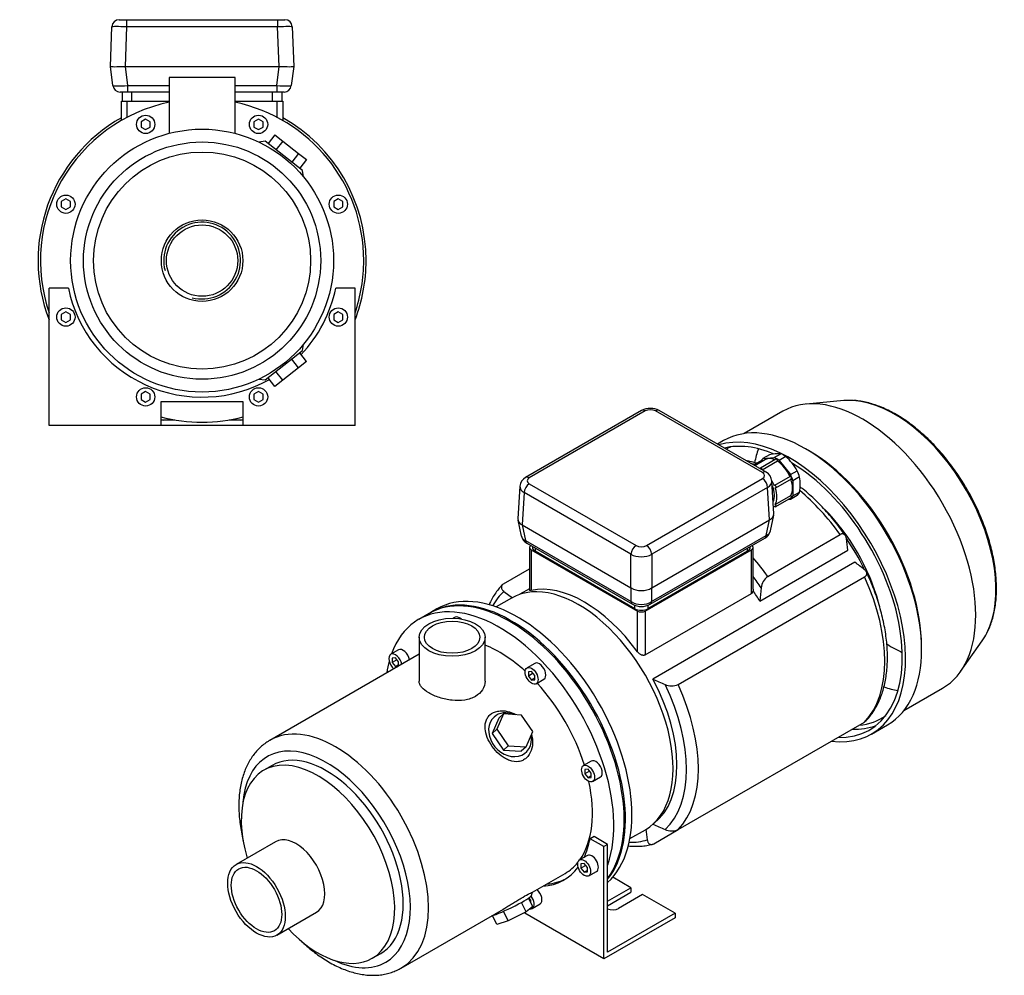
# Model space of a CAD drawing. Header units: millimetres. Extents: x 84 to 1185, y 15 to 790.
# Tile 2 of 2: x 647 to 1185, y 15 to 537. Entities that reach past the tile are written whole.
import ezdxf

# ---------------------------------------------------------------- set-up
doc = ezdxf.new("R2010")
doc.units = ezdxf.units.MM
for name, color, linetype in [('BASETTA_MEC_80-9', 7, 'Continuous'), ('CARCASSA_MEC_90', 7, 'Continuous'), ('COPRIVENTOLA_MEC', 7, 'Continuous'), ('CORPO_MH_3-5_[5]', 7, 'Continuous'), ('FLANGIA_MOTORE_T', 7, 'Continuous'), ('GHIERA_PG13_5_CO', 7, 'Continuous'), ('STAFFA_3-5-9_INT', 7, 'Continuous')]:
    doc.layers.add(name, color=color, linetype=linetype)

# ---------------------------------------------------------------- blocks, each defined once
blk = doc.blocks.new('SE')
at = {"layer": 'BASETTA_MEC_80-9', "color": 7, "linetype": 'Continuous'}
for p, q in [((986.9, 323.2), (923.61, 286.66)), ((988.9, 323), (925.61, 286.46)), ((1052.89, 289.32), (994.55, 323)), ((1054.89, 289.52), (996.55, 323.2)), ((989.6, 249.52), (1052.89, 286.06)), ((920.45, 281.89), (919.37, 264.06)), ((925.61, 283.2), (983.95, 249.52)), ((1055.71, 281.27), (992.43, 244.74)), ((1056.78, 263.6), (1055.71, 281.27)), ((1059.13, 266.91), (1058.05, 284.75)), ((922.79, 278.42), (921.72, 260.75)), ((981.12, 244.74), (922.79, 278.42)), ((992.43, 226.45), (1056.78, 263.6)), ((1055, 255.06), (1056.82, 263.63)), ((1057.24, 257.59), (1059.07, 266.2)), ((919.43, 263.34), (921.26, 254.74)), ((921.68, 260.77), (923.5, 252.21)), ((921.72, 260.75), (981.12, 226.45)), ((991.58, 217.47), (1054.19, 253.62)), ((992.39, 218.92), (1055, 255.06)), ((923.5, 252.21), (981.16, 218.92)), ((924.31, 250.76), (981.97, 217.47)), ((927.33, 249.02), (927.33, 248.5)), ((928.79, 248.17), (928.79, 246.46)), ((1044.76, 246.46), (1044.76, 248.17)), ((1046.22, 248.5), (1046.22, 249.02)), ((983.24, 215.02), (928.79, 246.46)), ((981.12, 226.45), (981.12, 244.74)), ((1044.76, 246.46), (990.31, 215.02)), ((992.43, 244.74), (992.43, 226.45)), ((981.16, 218.92), (981.16, 226.43)), ((992.39, 226.43), (992.39, 218.92)), ((983.24, 215.02), (983.24, 216.9)), ((990.31, 216.88), (990.31, 215.02))]:
    blk.add_line(p, q, dxfattribs=at)
for centre, radius, start, end in [((991.73, 314.22), 10.19, 61.7399, 118.2601), ((926.39, 281.39), 5.96, 117.7875, 175.1904), ((1052.23, 284.37), 5.8, 3.5528, 62.6618), ((927.12, 256.06), 6, 192.807, 242.02), ((1051.39, 258.88), 5.96, 298.0104, 347.632), ((986.78, 226.39), 10.13, 241.6782, 298.3218)]:
    blk.add_arc(centre, radius, start, end, dxfattribs=at)
for centre, major_axis, ratio, start_param, end_param in [((988.9, 319.74), (2, -3.46), 0.57735, 2.356194, 3.141593), ((991.73, 321.37), (4, 0), 0.578054, 0.786007, 2.355586), ((994.55, 319.74), (-2, -3.46), 0.57735, 3.141593, 3.926991), ((925.61, 283.2), (2, -3.46), 0.57735, 2.356194, 3.141872), ((928.45, 284.83), (4, 0), 0.576647, 2.356803, 3.926382), ((1052.89, 286.06), (-2, -3.46), 0.57735, 3.133139, 3.926991), ((1050.05, 287.69), (-4, 0), 0.576647, 2.356803, 3.926382), ((1052.89, 282.79), (2, -3.46), 0.57735, 0.820305, 2.356194), ((928.45, 281.57), (8, -0.24), 0.576999, 3.123634, 3.943803), ((925.61, 279.93), (2, 3.46), 0.57735, 0.785398, 2.321288), ((1050.05, 284.42), (-8, -0.24), 0.576999, 2.339382, 3.157725), ((927.4, 264.3), (8.03, 0.6), 0.572756, 3.063966, 3.876802), ((1051.1, 267.15), (-8.03, 0.6), 0.572756, 2.406383, 3.219219), ((929.2, 255.85), (7.99, 0.83), 0.573109, 3.20224, 3.859822), ((1052.19, 257.08), (-2, 3.46), 0.57735, 3.141593, 3.804818), ((1049.3, 258.7), (-7.99, 0.83), 0.573109, 2.423363, 3.080945), ((926.31, 254.23), (2, 3.46), 0.57735, 2.478368, 3.141593), ((932.33, 248.5), (5, 0), 0.57735, 3.141593, 3.926991), ((983.95, 246.25), (2, 3.46), 0.57735, 0.785398, 2.321288), ((986.78, 251.16), (-4, 0), 0.578054, 0.786007, 2.355586), ((989.6, 246.25), (-2, 3.46), 0.57735, 3.961897, 5.497787), ((1041.22, 248.5), (-5, 0), 0.57735, 2.356194, 3.141593), ((986.78, 247.89), (8, 0), 0.557214, 3.9276, 5.497178), ((986.78, 230.02), (-8, 0), 0.630132, 0.792825, 2.348768), ((986.78, 222.6), (-8, 0), 0.647258, 0.792825, 2.348768), ((983.97, 220.94), (2, 3.46), 0.57735, 2.478368, 3.142405), ((986.78, 217.06), (5, 0), 0.57735, 3.926991, 5.497787), ((989.58, 220.94), (-2, 3.46), 0.57735, 3.141761, 3.804818)]:
    blk.add_ellipse(centre, major_axis=major_axis, ratio=ratio, start_param=start_param, end_param=end_param, dxfattribs=at)
for points in [[(1056.82, 263.63), (1056.8, 263.62), (1056.78, 263.6)], [(921.72, 260.75), (921.7, 260.76), (921.68, 260.77)], [(981.16, 226.43), (981.14, 226.44), (981.12, 226.45)], [(992.43, 226.45), (992.41, 226.44), (992.39, 226.43)]]:
    blk.add_open_spline(points, degree=2, dxfattribs=at)
at = {"layer": 'CARCASSA_MEC_90', "color": 7, "linetype": 'Continuous'}
for p, q in [((1055.75, 232.68), (1095.28, 255.5)), ((925.79, 248.5), (925.79, 225.06)), ((926.67, 247.27), (984.65, 213.8)), ((926.67, 247.27), (926.67, 225.06)), ((988.9, 213.8), (1046.88, 247.27)), ((1046.88, 223.29), (1046.88, 247.27)), ((1047.76, 225.73), (1047.76, 248.5)), ((1051.48, 219.22), (1099.56, 246.98)), ((911.6, 228.66), (925.79, 236.85)), ((1103.37, 240.38), (993.06, 176.69)), ((1006.86, 173.66), (1108.62, 232.41)), ((925.79, 225.97), (920.5, 222.91)), ((1052.27, 226.46), (1051.48, 219.22)), ((911.77, 224.54), (916.46, 220.98)), ((988.9, 189.81), (1046.88, 223.29)), ((984.65, 191.58), (984.65, 213.8)), ((988.9, 213.8), (988.9, 189.81)), ((1006.86, 94.46), (1108.62, 153.21)), ((993, 97.34), (993.17, 97.44)), ((989.32, 94.74), (990.04, 88.97)), ((993.53, 86.76), (1006.86, 94.46))]:
    blk.add_line(p, q, dxfattribs=at)
for centre, radius, start, end in [((292.11, 148.78), 813.39, 6.93431, 7.38313), ((614.6, -409.79), 813.39, 52.61687, 53.06569), ((1060.86, 225.74), 8.62, 126.351, 175.2134), ((1045.87, 224.88), 1.89, 302.4688, 0.1836), ((1485.24, 1286.72), 1214.25, 246.08791, 246.43153), ((1003.4, 181.59), 8.65, 244.8702, 293.5654), ((1485.24, 1207.52), 1214.25, 246.08791, 246.43153), ((1003.4, 102.36), 8.62, 244.7866, 293.649)]:
    blk.add_arc(centre, radius, start, end, dxfattribs=at)
for centre, major_axis, start_param, end_param in [((1060.99, 220.31), (-41.5, 71.88), -0.572932, -0.536903), ((1060.99, 220.31), (-41.5, 71.88), 4.873724, 5.287186), ((1069.86, 225.43), (-35, 60.62), 4.28087, 5.14987), ((1067.74, 224.21), (-36.25, 62.79), 4.582905, 4.846984), ((928.79, 248.5), (3, 0), 2.489579, 3.926991), ((1044.76, 248.5), (-3, 0), 2.356194, 3.793606), ((1021.46, 197.49), (-41.5, 71.88), 4.873724, 5.033102), ((1017.98, 195.48), (-39.43, 68.3), 4.835465, 4.934401), ((1060.99, 220.31), (41.5, -71.88), 0.161335, 1.409461), ((955.66, 159.5), (-36.25, 62.79), 4.896727, 6.098847), ((955.75, 159.55), (-39.43, 68.3), 0.123076, 0.332793), ((1017.18, 195.02), (-36.25, 62.79), 4.764971, 4.858829), ((986.78, 215.02), (-3, 0), 0.785398, 2.356194), ((954.96, 159.09), (36.25, -62.79), 0.067278, 1.518214), ((955.75, 159.55), (39.43, -68.3), 0.123076, 1.44772), ((959.23, 161.56), (41.5, -71.88), 0.161335, 1.409461), ((955.75, 159.55), (39.43, -68.3), 5.950393, 6.160109)]:
    blk.add_ellipse(centre, major_axis=major_axis, ratio=0.57735, start_param=start_param, end_param=end_param, dxfattribs=at)
for points, knots in [([(1049.79, 294.39), (1049.73, 294.41), (1048.45, 294.79), (1046.55, 295.29), (1044.72, 295.67), (1044.1, 295.78)], [0.68603907, 0.68603907, 0.68603907, 0.68603907, 0.68851309, 0.73744195, 0.76291469, 0.76291469, 0.76291469, 0.76291469]), ([(1098.17, 255.03), (1098.07, 255.17), (1097.1, 256.6), (1094.97, 259.5), (1091.94, 263.37), (1088.76, 267.12), (1085.49, 270.69), (1082.12, 274.09), (1078.68, 277.28), (1075.77, 279.75), (1074.02, 281.15), (1073.45, 281.59)], [0, 0, 0, 0, 0.0044497, 0.0530738, 0.1017211, 0.1503945, 0.1991006, 0.2478454, 0.2966349, 0.3454736, 0.3688369, 0.3688369, 0.3688369, 0.3688369]), ([(1098.77, 253.3), (1098.7, 253.79), (1098.58, 254.23), (1098.32, 254.8), (1098.21, 254.98), (1097.97, 255.3), (1097.84, 255.43), (1097.54, 255.66), (1097.37, 255.75), (1097.01, 255.87), (1096.82, 255.9), (1096.51, 255.9), (1096.4, 255.89), (1096.19, 255.86), (1096.08, 255.84), (1095.75, 255.74), (1095.52, 255.64), (1095.28, 255.5)], [0, 0, 0, 0, 0.25, 0.25, 0.375, 0.375, 0.5, 0.5, 0.625, 0.625, 0.75, 0.75, 0.8125, 0.8125, 0.875, 0.875, 1, 1, 1, 1]), ([(1108.62, 232.41), (1108.85, 232.55), (1109.05, 232.69), (1109.38, 233.01), (1109.52, 233.18), (1109.73, 233.54), (1109.79, 233.72), (1109.87, 234.09), (1109.88, 234.28), (1109.83, 234.65), (1109.78, 234.84), (1109.63, 235.2), (1109.53, 235.38), (1109.29, 235.73), (1109.15, 235.9), (1108.82, 236.22), (1108.64, 236.38), (1108.45, 236.53)], [0, 0, 0, 0, 0.125, 0.125, 0.25, 0.25, 0.375, 0.375, 0.5, 0.5, 0.625, 0.625, 0.75, 0.75, 0.875, 0.875, 1, 1, 1, 1]), ([(1109.26, 153.73), (1109.9, 154.39), (1111.11, 155.66), (1112.97, 158.11), (1114.72, 160.88), (1116.29, 163.89), (1117.65, 167.12), (1118.79, 170.55), (1119.72, 174.17), (1120.42, 177.96), (1120.9, 181.91), (1121.14, 186.01), (1121.16, 190.23), (1120.95, 194.56), (1120.52, 198.98), (1119.86, 203.47), (1118.99, 208.02), (1117.9, 212.61), (1116.61, 217.22), (1115.11, 221.86), (1113.42, 226.45), (1111.57, 230.98), (1110.33, 233.66), (1109.64, 235.16)], [0, 0, 0, 0, 0.036952, 0.083545, 0.130495, 0.177838, 0.22557, 0.273656, 0.322035, 0.370639, 0.419399, 0.468254, 0.517158, 0.56607, 0.614962, 0.663823, 0.712645, 0.761426, 0.810167, 0.858871, 0.907543, 0.956187, 1, 1, 1, 1]), ([(910.96, 228.14), (910.32, 227.48), (909.11, 226.21), (907.25, 223.76), (905.5, 220.99), (904.34, 218.76), (903.75, 217.48), (903.64, 217.24)], [0, 0, 0, 0, 0.0368872, 0.0834888, 0.1304473, 0.1777991, 0.1885699, 0.1885699, 0.1885699, 0.1885699]), ([(911.6, 228.66), (911.37, 228.52), (911.17, 228.38), (910.84, 228.06), (910.7, 227.89), (910.49, 227.53), (910.43, 227.35), (910.35, 226.98), (910.34, 226.79), (910.39, 226.42), (910.44, 226.23), (910.59, 225.87), (910.69, 225.69), (910.93, 225.34), (911.08, 225.17), (911.4, 224.85), (911.58, 224.69), (911.77, 224.54)], [0, 0, 0, 0, 0.125, 0.125, 0.25, 0.25, 0.375, 0.375, 0.5, 0.5, 0.625, 0.625, 0.75, 0.75, 0.875, 0.875, 1, 1, 1, 1]), ([(926.67, 225.06), (926.41, 225), (926.21, 224.97), (925.98, 224.96), (925.92, 224.97), (925.83, 224.99), (925.81, 225), (925.79, 225.03), (925.79, 225.04), (925.79, 225.05)], [0, 0, 0, 0, 0.25, 0.25, 0.375, 0.375, 0.5, 0.5, 0.5325569, 0.5325569, 0.5325569, 0.5325569]), ([(988.9, 189.81), (988.74, 189.72), (988.57, 189.66), (988.2, 189.58), (988.01, 189.57), (987.62, 189.59), (987.42, 189.63), (987.02, 189.74), (986.82, 189.82), (986.44, 190), (986.25, 190.11), (985.89, 190.35), (985.71, 190.48), (985.21, 190.91), (984.91, 191.23), (984.65, 191.58)], [0, 0, 0, 0, 0.125, 0.125, 0.25, 0.25, 0.375, 0.375, 0.5, 0.5, 0.625, 0.625, 0.75, 0.75, 1, 1, 1, 1]), ([(1109.29, 153.73), (1109.27, 153.7), (1109.24, 153.68), (1109.05, 153.5), (1108.85, 153.35), (1108.62, 153.21)], [0.8566244, 0.8566244, 0.8566244, 0.8566244, 0.875, 0.875, 1, 1, 1, 1]), ([(979.65, 85.58), (980.22, 85.52), (981.94, 85.38), (984.78, 85.32), (988.09, 85.54), (990.82, 85.95), (992.23, 86.33), (992.76, 86.48)], [0.8113088, 0.8113088, 0.8113088, 0.8113088, 0.8346955, 0.8828964, 0.9307166, 0.9781176, 1, 1, 1, 1]), ([(990.04, 88.97), (990.11, 88.48), (990.23, 88.04), (990.49, 87.47), (990.6, 87.29), (990.84, 86.97), (990.97, 86.84), (991.27, 86.61), (991.44, 86.52), (991.8, 86.4), (991.99, 86.37), (992.3, 86.37), (992.4, 86.37), (992.62, 86.41), (992.73, 86.43), (993.06, 86.53), (993.29, 86.63), (993.53, 86.76)], [0, 0, 0, 0, 0.25, 0.25, 0.375, 0.375, 0.5, 0.5, 0.625, 0.625, 0.75, 0.75, 0.8125, 0.8125, 0.875, 0.875, 1, 1, 1, 1])]:
    blk.add_open_spline(points, degree=3, knots=knots, dxfattribs=at)
blk.add_open_spline([(1047.76, 225.73), (1047.76, 225.45), (1047.76, 225.16), (1047.75, 224.88)], degree=3, dxfattribs=at)
at = {"layer": 'COPRIVENTOLA_MEC', "color": 7, "linetype": 'Continuous'}
for p, q in [((1097.28, 328.63), (1076.72, 326.75)), ((1064.02, 322.81), (1042.89, 310.61)), ((1031.66, 306.78), (1028.33, 304.85)), ((1078.06, 301.41), (1076.44, 302.35)), ((1139.76, 192.67), (1139.76, 194.55)), ((1161.03, 180.72), (1172.94, 197.58)), ((1130.14, 159.49), (1151.27, 171.69)), ((1112.51, 146.65), (1121.21, 151.68))]:
    blk.add_line(p, q, dxfattribs=at)
for centre, major_axis, start_param, end_param in [((1107.65, 247.25), (-43.63, 75.56), 3.141593, 6.283185), ((1125.03, 257.29), (-39.15, 67.81), -0.370028, -0.260295), ((1125.03, 257.29), (-39.15, 67.81), 3.501793, 5.913157), ((1076.44, 229.23), (-44.78, 77.55), 3.141593, 6.283185), ((1067.74, 224.21), (-44.77, 77.55), 2.725859, 6.154871), ((1067.74, 224.21), (-43.52, 75.39), 5.635114, 6.116689), ((1075.52, 228.7), (-42.38, 73.4), 6.225075, 6.283185), ((1107.34, 247.07), (-42.37, 73.4), 0.453147, 0.585644), ((1078.06, 230.17), (-43.63, 75.56), 3.926991, 5.497787), ((1067.74, 224.21), (-43.52, 75.39), 2.796644, 5.474286), ((1123.6, 256.46), (-38.19, 66.15), 0.680506, 0.689833), ((1125.03, 257.29), (-39.15, 67.81), 3.401888, 3.501793), ((1123.6, 256.46), (-38.19, 66.15), -3.979367, -3.822098), ((1107.34, 247.07), (-42.37, 73.4), -3.72724, -3.594739), ((1075.52, 228.7), (-42.38, 73.4), 2.882539, 3.199703), ((1075.52, 228.7), (-43.52, 75.39), 2.796644, 3.05212)]:
    blk.add_ellipse(centre, major_axis=major_axis, ratio=0.57735, start_param=start_param, end_param=end_param, dxfattribs=at)
blk.add_open_spline([(1175.6, 202.01), (1176.12, 203.08), (1176.99, 204.91), (1178.17, 208.19), (1179.11, 211.58), (1179.85, 215.18), (1180.36, 218.94), (1180.65, 222.85), (1180.71, 226.89), (1180.56, 231.05), (1180.18, 235.3), (1179.58, 239.63), (1178.76, 244.03), (1177.73, 248.47), (1176.49, 252.95), (1175.06, 257.44), (1173.42, 261.93), (1171.6, 266.39), (1169.59, 270.82), (1167.41, 275.2), (1165.06, 279.5), (1162.55, 283.71), (1159.9, 287.83), (1157.11, 291.82), (1154.2, 295.68), (1151.16, 299.39), (1148.02, 302.93), (1144.79, 306.3), (1141.48, 309.47), (1138.1, 312.45), (1134.66, 315.21), (1131.18, 317.74), (1127.67, 320.03), (1124.13, 322.08), (1120.59, 323.87), (1117.06, 325.39), (1113.55, 326.65), (1110.07, 327.63), (1106.68, 328.29), (1104.23, 328.64), (1103.1, 328.67), (1102.98, 328.67)], degree=3, knots=[0, 0, 0, 0, 0.025517, 0.051526, 0.077648, 0.103856, 0.130125, 0.15643, 0.182754, 0.209082, 0.235403, 0.261713, 0.288009, 0.31429, 0.340557, 0.366811, 0.393054, 0.419287, 0.445512, 0.471733, 0.49795, 0.524166, 0.550384, 0.576605, 0.602831, 0.629066, 0.655311, 0.681568, 0.70784, 0.734129, 0.760435, 0.786761, 0.813105, 0.839466, 0.865841, 0.89222, 0.91859, 0.944934, 0.971228, 0.997445, 1, 1, 1, 1], dxfattribs=at)
at = {"layer": 'CORPO_MH_3-5_[5]', "color": 7, "linetype": 'Continuous'}
for p, q in [((870.88, 212.45), (865.22, 209.19)), ((885.06, 210.39), (884.13, 209.85)), ((865.47, 199.47), (865.47, 175.47)), ((901.47, 175.47), (901.47, 199.47)), ((865.47, 190.27), (783.95, 143.21)), ((854.26, 192.6), (850.02, 190.16)), ((852.52, 188.18), (850.75, 188.02)), ((854.28, 185.98), (852.52, 188.18)), ((850.75, 188.02), (850.75, 185.67)), ((853.34, 187.16), (850.75, 185.67)), ((850.75, 185.67), (852.52, 183.47)), ((854.28, 184.49), (852.52, 183.47)), ((852.52, 183.47), (853.89, 183.59)), ((854.28, 183.82), (854.28, 185.98)), ((928.63, 185.24), (924.39, 182.79)), ((926.89, 180.82), (925.12, 180.66)), ((925.12, 180.66), (925.12, 178.3)), ((927.71, 179.79), (925.12, 178.3)), ((925.12, 178.3), (926.89, 176.1)), ((928.66, 178.62), (926.89, 180.82)), ((928.66, 176.26), (928.66, 178.62)), ((928.66, 177.12), (926.89, 176.1)), ((926.89, 176.1), (928.66, 176.26)), ((929.39, 174.13), (933.63, 176.58)), ((911.6, 157.68), (907.94, 149.28)), ((911.6, 157.68), (908.99, 155.33)), ((921.37, 157.04), (911.6, 157.68)), ((927.49, 147.99), (921.37, 157.04)), ((908.99, 155.33), (905.33, 146.93)), ((907.94, 149.28), (905.33, 146.93)), ((905.33, 146.93), (911.44, 137.88)), ((907.94, 149.28), (914.05, 140.24)), ((923.82, 139.59), (927.49, 147.99)), ((914.05, 140.24), (911.44, 137.88)), ((914.05, 140.24), (923.82, 139.59)), ((911.44, 137.88), (921.21, 137.24)), ((923.82, 139.59), (921.21, 137.24)), ((785.25, 129.53), (780.62, 126.85)), ((959.44, 131.88), (955.19, 129.43)), ((957.69, 127.46), (955.93, 127.3)), ((955.93, 127.3), (955.93, 124.94)), ((958.51, 126.44), (955.93, 124.94)), ((955.93, 124.94), (957.69, 122.74)), ((959.46, 125.26), (957.69, 127.46)), ((959.46, 123.76), (957.69, 122.74)), ((959.46, 122.9), (959.46, 125.26)), ((957.69, 122.74), (959.46, 122.9)), ((960.19, 120.77), (964.44, 123.22)), ((787.14, 87.9), (765.57, 75.44)), ((927.4, 60.33), (945.22, 70.62)), ((926.79, 58.53), (927.42, 60.33)), ((923.82, 49.61), (921.32, 54.76)), ((927.49, 52.49), (925.23, 57.14)), ((787.82, 36.9), (809.39, 49.36)), ((855.7, 18.94), (911.44, 51.12)), ((914.05, 44.73), (911.53, 49.91)), ((923.82, 49.61), (914.05, 44.73)), ((927.49, 52.49), (923.82, 49.61)), ((907.94, 42.75), (905.59, 47.58)), ((914.05, 44.73), (907.94, 42.75)), ((839.87, 24.23), (844.5, 26.91))]:
    blk.add_line(p, q, dxfattribs=at)
for centre, major_axis, ratio, start_param, end_param in [((909.35, 132.76), (44.13, -76.43), 0.57735, 0.45581, 3.593987), ((915, 136.03), (44.13, -76.43), 0.57735, 0.241164, 3.141593), ((887.56, 206.06), (2.5, -4.33), 0.57735, 2.083393, 3.141593), ((909.35, 132.76), (35.87, -62.14), 0.57735, 2.076031, 2.512145), ((852.52, 185.83), (-2.5, 4.33), 0.57735, 0, 2.122878), ((852.52, 185.83), (-2.5, 4.33), 0.57735, 4.160308, 6.283185), ((856.76, 188.27), (2.5, -4.33), 0.57735, 1.018715, 3.141593), ((909.35, 132.76), (44.13, -76.43), 0.57735, 3.660226, 3.763049), ((931.13, 180.91), (2.5, -4.33), 0.57735, 0, 3.141593), ((909.35, 132.76), (35.87, -62.14), 0.57735, 1.202887, 1.938706), ((915.1, 146.28), (-8.7, 9.66), 0.810411, 0, 4.056698), ((915.1, 146.28), (-8.7, 9.66), 0.810411, 5.253429, 6.283185), ((819.83, 81.08), (-35.88, 62.14), 0.57735, 3.143544, 6.283185), ((814.88, 78.22), (32.38, -56.08), 0.57735, 0, 3.835482), ((819.83, 81.08), (-35.88, 62.14), 0.57735, 0, 0.000176), ((814.88, 78.22), (29.63, -51.31), 0.57735, 0, 3.141593), ((810.24, 75.54), (29.62, -51.31), 0.57735, 0, 4.327423), ((961.94, 127.55), (2.5, -4.33), 0.57735, 0, 3.141593), ((909.35, 132.76), (35.87, -62.14), 0.57735, 0.25816, 1.065562), ((798.27, 68.63), (11.13, -19.27), 0.57735, 0, 3.141593), ((909.35, 132.76), (35.87, -62.14), 0.57735, 0, 0.21901), ((915.1, 52.99), (11.69, 5.69), 0.099506, 3.627919, 6.183016), ((810.24, 75.54), (29.62, -51.31), 0.57735, 5.097355, 6.283185), ((814.88, 78.22), (32.38, -56.08), 0.57735, 5.589296, 6.283185)]:
    blk.add_ellipse(centre, major_axis=major_axis, ratio=ratio, start_param=start_param, end_param=end_param, dxfattribs=at)
for centre, major_axis in [((883.47, 199.47), (-18, 0)), ((883.47, 199.47), (-15.15, 0)), ((926.89, 178.46), (-2.5, 4.33)), ((957.69, 125.1), (-2.5, 4.33)), ((776.69, 56.17), (11.12, -19.27)), ((776.69, 56.17), (9.74, -16.87))]:
    blk.add_ellipse(centre, major_axis=major_axis, ratio=0.57735, dxfattribs=at)
for points, knots in [([(901.47, 175.47), (901.47, 175.47), (901.47, 175.47), (901.47, 173.88), (901, 172.27), (899.21, 169.42), (897.87, 168.15), (895.37, 166.7), (894.44, 166.29), (892.48, 165.63), (891.44, 165.38), (888.16, 164.86), (885.83, 164.83), (882.29, 165.2), (881.13, 165.39), (878.83, 165.87), (877.68, 166.18), (875.51, 166.87), (874.47, 167.25), (872.51, 168.1), (871.58, 168.57), (869.08, 170.01), (867.73, 171.07), (866.39, 172.7), (866.04, 173.25), (865.58, 174.36), (865.47, 174.91), (865.47, 175.47), (865.47, 175.47), (865.47, 175.47)], [0.1249858, 0.1249858, 0.1249858, 0.1249858, 0.125, 0.125, 0.1875, 0.1875, 0.25, 0.25, 0.28125, 0.28125, 0.3125, 0.3125, 0.375, 0.375, 0.40625, 0.40625, 0.4375, 0.4375, 0.46875, 0.46875, 0.5, 0.5, 0.5625, 0.5625, 0.59375, 0.59375, 0.625, 0.625, 0.6251231, 0.6251231, 0.6251231, 0.6251231]), ([(923.96, 133.57), (923.36, 133.04), (922.71, 132.61), (921.31, 131.96), (920.54, 131.74), (918.21, 131.41), (916.55, 131.63), (914.13, 132.47), (913.32, 132.84), (911.76, 133.72), (911, 134.22), (908.78, 135.92), (907.43, 137.27), (905.02, 140.28), (904.02, 141.89), (902.44, 145.25), (901.9, 146.94), (901.52, 149.44), (901.47, 150.25), (901.52, 151.83), (901.64, 152.6), (902.04, 154.07), (902.33, 154.75), (903.08, 156.01), (903.57, 156.6), (905.25, 158.1), (906.74, 158.81), (909.23, 159.28), (910.11, 159.35), (911.9, 159.31), (912.8, 159.19), (915.29, 158.66), (916.84, 158.07), (918.28, 157.27)], [0, 0, 0, 0, 0.03125, 0.03125, 0.0625, 0.0625, 0.125, 0.125, 0.15625, 0.15625, 0.1875, 0.1875, 0.25, 0.25, 0.3125, 0.3125, 0.375, 0.375, 0.40625, 0.40625, 0.4375, 0.4375, 0.46875, 0.46875, 0.5, 0.5, 0.5625, 0.5625, 0.59375, 0.59375, 0.625, 0.625, 0.6792325, 0.6792325, 0.6792325, 0.6792325]), ([(926.86, 146.45), (927.18, 145.28), (927.36, 144.09), (927.49, 141.11), (927.24, 139.3), (926.09, 136.08), (925.17, 134.64), (923.96, 133.57)], [0.8346005, 0.8346005, 0.8346005, 0.8346005, 0.875, 0.875, 0.9375, 0.9375, 1, 1, 1, 1]), ([(783.96, 143.18), (783.6, 142.98), (782.47, 142.36), (780.51, 140.93), (778.27, 138.99), (776.21, 136.78), (774.34, 134.35), (772.66, 131.69), (771.19, 128.81), (769.92, 125.71), (768.88, 122.42), (768.06, 118.94), (767.48, 115.29), (767.12, 111.49), (767, 107.55), (767.12, 103.51), (767.47, 99.38), (768.04, 95.17), (768.71, 91.57), (769.21, 89.36), (769.39, 88.59)], [0, 0, 0, 0, 0.0075924, 0.0272223, 0.0468556, 0.0665745, 0.0864542, 0.1065524, 0.1269038, 0.1475168, 0.1683752, 0.1894428, 0.2106722, 0.2320137, 0.2534221, 0.2748609, 0.2962984, 0.3177181, 0.3391116, 0.3506613, 0.3506613, 0.3506613, 0.3506613]), ([(911.43, 51.11), (911.5, 51.15), (911.57, 51.19), (912.41, 51.68), (913.19, 52.15), (914.78, 53.12), (915.59, 53.63), (917.22, 54.65), (918.02, 55.15), (919.6, 56.13), (920.39, 56.62), (922.61, 57.95), (923.94, 58.7), (925.47, 59.5), (925.92, 59.72), (926.63, 60.05), (926.9, 60.17), (927.32, 60.33), (927.43, 60.37), (927.43, 60.35)], [0.3721818, 0.3721818, 0.3721818, 0.3721818, 0.375, 0.375, 0.40625, 0.40625, 0.4375, 0.4375, 0.46875, 0.46875, 0.5, 0.5, 0.5625, 0.5625, 0.59375, 0.59375, 0.625, 0.625, 0.6619883, 0.6619883, 0.6619883, 0.6619883]), ([(800.89, 33.86), (801.45, 33.32), (803.09, 31.8), (805.86, 29.41), (809.21, 26.79), (812.62, 24.39), (816.08, 22.24), (819.56, 20.35), (823.07, 18.72), (826.58, 17.37), (830.07, 16.3), (833.53, 15.54), (836.94, 15.07), (840.27, 14.92), (843.51, 15.06), (846.63, 15.51), (849.64, 16.25), (852.45, 17.28), (854.56, 18.25), (855.55, 18.87), (855.77, 19.01)], [0.6471273, 0.6471273, 0.6471273, 0.6471273, 0.6583754, 0.6797698, 0.7012048, 0.7226812, 0.7441965, 0.7657437, 0.7873076, 0.808856, 0.8303511, 0.8517441, 0.8729787, 0.8939991, 0.9147597, 0.9352365, 0.9554339, 0.9753854, 0.9951502, 1, 1, 1, 1])]:
    blk.add_open_spline(points, degree=3, knots=knots, dxfattribs=at)
at = {"layer": 'FLANGIA_MOTORE_T', "color": 7, "linetype": 'Continuous'}
for p, q in [((915.98, 220.88), (907.54, 216.01)), ((875.12, 214.9), (871.59, 212.86)), ((980.54, 89.57), (988.98, 94.44))]:
    blk.add_line(p, q, dxfattribs=at)
for centre, major_axis, start_param, end_param in [((952.48, 157.66), (36.5, -63.22), 0, 3.141593), ((915.71, 136.43), (44.12, -76.43), 0.219659, 3.149605), ((919.25, 138.47), (44.12, -76.43), 0.121401, 3.141593)]:
    blk.add_ellipse(centre, major_axis=major_axis, ratio=0.57735, start_param=start_param, end_param=end_param, dxfattribs=at)
at = {"layer": 'GHIERA_PG13_5_CO', "color": 7, "linetype": 'Continuous'}
for p, q in [((1052.64, 296.02), (1048.13, 293.42)), ((1054.54, 296.46), (1048.7, 293.09)), ((1060.29, 296.71), (1051.81, 291.81)), ((1056.76, 299.06), (1053.13, 296.96)), ((1053.13, 296.96), (1059.37, 297.52)), ((1059.37, 297.52), (1063, 299.62)), ((1065.6, 298.12), (1061.97, 296.02)), ((1061.97, 296.02), (1068.21, 288.26)), ((1061.16, 295.55), (1052.8, 290.72)), ((1068.21, 288.26), (1071.84, 290.35)), ((1067.95, 287.19), (1059.46, 282.29)), ((1060.21, 280.99), (1068.7, 285.89)), ((1073.14, 287.01), (1069.51, 284.91)), ((1069.51, 284.91), (1069.51, 276.59)), ((1059.92, 271.99), (1068.4, 276.89)), ((1060.21, 270.78), (1068.7, 275.68)), ((1068.21, 274.74), (1066.86, 274.62)), ((1071.84, 276.84), (1068.21, 274.74)), ((1069.51, 276.59), (1073.14, 278.68)), ((1058.9, 270.69), (1059.56, 271.07))]:
    blk.add_line(p, q, dxfattribs=at)
for centre, radius, start, end in [((1062.13, 274.17), 25.46, 88.0317, 102.1761), ((1047.97, 277.56), 27.09, 28.1909, 49.397), ((1052.13, 282.85), 21.42, 348.7901, 11.2099)]:
    blk.add_arc(centre, radius, start, end, dxfattribs=at)
for centre, major_axis, start_param, end_param in [((1060.67, 285.85), (-6.75, 11.69), 0.125517, 0.31778), ((1053.01, 295.37), (0.375, -0.65), 1.807572, 3.141593), ((1060.67, 285.85), (6.12, -10.61), 2.469888, 3.141593), ((1060.67, 285.85), (-6.75, 11.69), 5.361505, 5.634069), ((1060.67, 296.06), (0.375, -0.65), 0.41713, 3.141593), ((1064.3, 287.95), (-6.75, 11.69), 5.361505, 5.634069), ((1052.18, 291.16), (0.375, -0.65), 0.656535, 4.055854), ((1060.67, 285.85), (6.12, -10.61), 1.366148, 2.299044), ((1064.3, 287.95), (6.75, -11.69), 1.172715, 1.445279), ((1068.32, 286.54), (0.375, -0.65), 0, 3.141593), ((1060.67, 285.85), (6.75, -11.69), 1.172715, 1.445279), ((1060.67, 285.85), (6.13, -10.61), 0.31895, 1.251846), ((1052.18, 280.95), (6.12, -10.61), 1.366148, 1.608854), ((1052.18, 280.95), (5.18, -8.98), 0.321089, 1.394193), ((1059.84, 281.64), (0.375, -0.65), -0.630067, 3.248061), ((1052.18, 280.95), (6.12, -10.61), 0.31895, 1.251846), ((1060.67, 285.85), (6.75, -11.69), 0.125517, 0.398082), ((1068.32, 276.33), (-0.375, 0.65), 3.141593, 5.342456), ((1064.3, 287.95), (6.75, -11.69), 0.125517, 0.398082), ((1052.18, 280.95), (-6.13, 10.61), 3.242704, 3.346241), ((1059.84, 271.43), (-0.375, 0.65), 1.464328, 5.342456)]:
    blk.add_ellipse(centre, major_axis=major_axis, ratio=0.57735, start_param=start_param, end_param=end_param, dxfattribs=at)
at = {"layer": 'STAFFA_3-5-9_INT', "color": 7, "linetype": 'Continuous'}
for p, q in [((960.95, 90.72), (958.83, 89.5)), ((966.27, 85.2), (958.83, 89.5)), ((968.39, 86.42), (960.95, 90.72)), ((968.39, 86.42), (966.27, 85.2)), ((968.39, 27.64), (968.39, 86.42)), ((966.27, 23.96), (966.27, 85.2)), ((957.32, 80.35), (953.07, 77.9)), ((955.57, 75.93), (953.8, 75.77)), ((953.8, 75.77), (953.8, 73.41)), ((957.34, 73.73), (955.57, 75.93)), ((956.39, 74.91), (953.8, 73.41)), ((953.8, 73.41), (955.57, 71.21)), ((957.34, 72.23), (955.57, 71.21)), ((955.57, 71.21), (957.34, 71.37)), ((957.34, 71.37), (957.34, 73.73)), ((958.07, 69.24), (962.32, 71.69)), ((981.12, 62.74), (971.15, 68.5)), ((968.39, 55.4), (981.12, 62.74)), ((968.39, 52.95), (981.12, 60.3)), ((981.12, 62.74), (981.12, 60.3)), ((925.59, 57.12), (925.31, 56.96)), ((926.53, 55.94), (925.45, 57.29)), ((926.53, 54.45), (926.53, 55.94)), ((926.53, 54.45), (926.53, 54.45)), ((927.27, 51.45), (931.51, 53.9)), ((987.48, 59.07), (974.33, 51.48)), ((1005.16, 48.86), (987.48, 59.07)), ((923.14, 48.86), (923.14, 49.26)), ((966.27, 23.96), (923.14, 48.86)), ((1005.16, 48.86), (968.39, 27.64)), ((1005.16, 48.86), (1005.16, 46.41)), ((1005.16, 46.41), (966.27, 23.96))]:
    blk.add_line(p, q, dxfattribs=at)
for centre, major_axis, start_param, end_param in [((907.23, 131.53), (-37.25, 64.52), 3.514775, 3.724263), ((959.82, 76.02), (-2.5, 4.33), 3.141593, 6.283185), ((907.23, 131.53), (-37.25, 64.52), 2.869041, 3.382098), ((909.35, 132.76), (-37.25, 64.52), 2.869041, 3.113115), ((929.01, 58.23), (-2.5, 4.33), 3.141593, 5.26447), ((924.77, 55.78), (2.5, -4.33), 0, 1.815566), ((924.77, 55.78), (2.5, -4.33), 5.830585, 6.283185), ((971.15, 53.31), (4.5, 0), 4.052757, 5.497787)]:
    blk.add_ellipse(centre, major_axis=major_axis, ratio=0.57735, start_param=start_param, end_param=end_param, dxfattribs=at)
blk.add_ellipse((955.57, 73.57), major_axis=(2.5, -4.33), ratio=0.57735, dxfattribs=at)
blk = doc.blocks.new('SE4')
at = {"layer": 'BASETTA_MEC_80-9', "color": 7, "linetype": 'Continuous'}
for p, q in [((696.98, 511.05), (697.73, 532.69)), ((701.73, 536.55), (705.73, 536.55)), ((705.73, 532.69), (704.97, 511.05)), ((705.73, 536.55), (788.23, 536.55)), ((705.73, 536.55), (705.73, 532.69)), ((788.23, 532.69), (705.73, 532.69)), ((788.23, 536.55), (792.23, 536.55)), ((788.23, 536.55), (788.23, 532.69)), ((788.98, 511.05), (788.23, 532.69)), ((796.22, 532.69), (796.98, 511.05)), ((696.98, 511.04), (696.98, 511.05)), ((698.27, 500.56), (696.98, 511.04)), ((704.92, 511.04), (706.21, 500.56)), ((704.97, 511.05), (788.98, 511.05)), ((787.75, 500.56), (789.04, 511.04)), ((796.98, 511.04), (795.69, 500.56)), ((796.98, 511.05), (796.98, 511.04)), ((706.21, 500.56), (728.98, 500.56)), ((706.21, 500.56), (706.21, 497.05)), ((764.98, 500.56), (787.75, 500.56)), ((787.75, 500.56), (787.75, 497.05)), ((706.21, 497.05), (702.24, 497.05)), ((703.48, 492.05), (703.48, 497.05)), ((728.98, 497.05), (706.21, 497.05)), ((708.48, 497.05), (708.48, 492.05)), ((787.75, 497.05), (764.98, 497.05)), ((785.48, 492.05), (785.48, 497.05)), ((791.72, 497.05), (787.75, 497.05)), ((790.48, 497.05), (790.48, 492.05))]:
    blk.add_line(p, q, dxfattribs=at)
for centre, start, end in [((701.73, 532.55), 90, 178), ((792.23, 532.55), 2, 90), ((702.24, 501.05), 187, 270), ((791.72, 501.05), 270, 353)]:
    blk.add_arc(centre, 4, start, end, dxfattribs=at)
for centre, major_axis, ratio, start_param, end_param in [((705.73, 532.55), (-8, 0.14), 0.017434, 4.713302, 6.282881), ((788.22, 532.55), (8, 0.14), 0.017434, 0.000304, 1.569883), ((705, 511.4), (-8.02, -0.35), 0.043312, 0.003409, 1.559352), ((788.96, 511.4), (8.02, -0.35), 0.043312, 4.723833, 6.279777), ((706.27, 501.05), (-8, -0.49), 0.060259, 0.003713, 1.559657), ((787.69, 501.05), (8, -0.49), 0.060259, 4.723529, 6.279472)]:
    blk.add_ellipse(centre, major_axis=major_axis, ratio=ratio, start_param=start_param, end_param=end_param, dxfattribs=at)
for points in [[(704.97, 511.05), (704.95, 511.05), (704.92, 511.04)], [(789.04, 511.04), (789.01, 511.05), (788.98, 511.05)]]:
    blk.add_open_spline(points, degree=2, dxfattribs=at)
at = {"layer": 'CARCASSA_MEC_90', "color": 7, "linetype": 'Continuous'}
for p, q in [((702.98, 481.54), (702.98, 492.05)), ((702.98, 492.05), (705.98, 492.05)), ((705.98, 492.05), (728.98, 492.05)), ((705.98, 492.05), (705.98, 483.19)), ((764.98, 492.05), (787.98, 492.05)), ((787.98, 483.19), (787.98, 492.05)), ((787.98, 492.05), (790.98, 492.05)), ((790.98, 492.05), (790.98, 481.54))]:
    blk.add_line(p, q, dxfattribs=at)
at = {"layer": 'COPRIVENTOLA_MEC', "color": 7, "linetype": 'Continuous'}
for start, end in [(119.4291, 201.1816), (0, 60.5709), (338.8184, 0), (255.4481, 256.294), (283.706, 284.5519)]:
    blk.add_arc((746.98, 405.05), 89.55, start, end, dxfattribs=at)
at = {"layer": 'CORPO_MH_3-5_[5]', "color": 7, "linetype": 'Continuous'}
for p, q in [((764.98, 505.05), (728.98, 505.05)), ((728.98, 505.05), (728.98, 474.51)), ((764.98, 474.52), (764.98, 505.05)), ((716.17, 482.31), (713.67, 480.86)), ((713.67, 480.86), (713.67, 477.97)), ((718.67, 480.86), (716.17, 482.31)), ((718.67, 477.97), (718.67, 480.86)), ((777.78, 482.31), (775.28, 480.86)), ((775.28, 480.86), (775.28, 477.97)), ((780.28, 480.86), (777.78, 482.31)), ((780.28, 477.97), (780.28, 480.86)), ((713.67, 477.97), (716.17, 476.53)), ((716.17, 476.53), (718.67, 477.97)), ((775.28, 477.97), (777.78, 476.53)), ((777.78, 476.53), (780.28, 477.97)), ((786.66, 473.66), (782.97, 468.93)), ((786.66, 473.66), (790.99, 470.28)), ((781.37, 470.18), (778.01, 469.77)), ((801.86, 454.17), (781.37, 470.18)), ((790.99, 470.28), (787.29, 465.55)), ((790.99, 470.28), (799.63, 463.53)), ((799.63, 463.53), (795.94, 458.8)), ((799.63, 463.53), (803.95, 460.15)), ((803.95, 460.15), (800.26, 455.42)), ((802.27, 450.78), (801.86, 454.17)), ((672.61, 438.74), (670.11, 437.3)), ((670.11, 437.3), (670.11, 434.41)), ((675.11, 437.3), (672.61, 438.74)), ((675.11, 434.41), (675.11, 437.3)), ((821.35, 438.74), (818.85, 437.3)), ((818.85, 437.3), (818.85, 434.41)), ((823.85, 437.3), (821.35, 438.74)), ((823.85, 434.41), (823.85, 437.3)), ((670.11, 434.41), (672.61, 432.97)), ((672.61, 432.97), (675.11, 434.41)), ((818.85, 434.41), (821.35, 432.97)), ((821.35, 432.97), (823.85, 434.41)), ((781.37, 339.91), (801.86, 355.92)), ((801.86, 355.92), (802.27, 359.28)), ((799.63, 346.56), (795.94, 351.29)), ((803.95, 349.94), (799.63, 346.56)), ((803.95, 349.94), (800.26, 354.67)), ((790.99, 339.81), (787.29, 344.54)), ((799.63, 346.56), (790.99, 339.81)), ((777.98, 340.33), (781.37, 339.91)), ((786.66, 336.43), (782.97, 341.16)), ((790.99, 339.81), (786.66, 336.43))]:
    blk.add_line(p, q, dxfattribs=at)
for centre, radius in [((716.17, 479.42), 5), ((777.78, 479.42), 5), ((746.98, 405.05), 71.75), ((746.98, 405.05), 64.75), ((746.98, 405.05), 59.25), ((672.61, 435.85), 5), ((821.35, 435.85), 5), ((746.98, 405.05), 22.25), ((746.98, 405.05), 19.48)]:
    blk.add_circle(centre, radius, dxfattribs=at)
for radius, start, end in [(88.25, 101.769, 198.884), (88.25, 0, 78.231), (20.95, 255, 195), (88.25, 341.116, 0), (88.25, 255.2289, 284.7711)]:
    blk.add_arc((746.98, 405.05), radius, start, end, dxfattribs=at)
at = {"layer": 'STAFFA_3-5-9_INT', "color": 7, "linetype": 'Continuous'}
for p, q in [((663.48, 315.05), (663.48, 390.05)), ((674, 390.05), (663.48, 390.05)), ((830.48, 390.05), (819.95, 390.05)), ((830.48, 315.05), (830.48, 390.05)), ((672.61, 377.13), (670.11, 375.68)), ((675.11, 375.68), (672.61, 377.13)), ((821.35, 377.13), (818.85, 375.68)), ((823.85, 375.68), (821.35, 377.13)), ((670.11, 375.68), (670.11, 372.8)), ((670.11, 372.8), (672.61, 371.35)), ((672.61, 371.35), (675.11, 372.8)), ((675.11, 372.8), (675.11, 375.68)), ((818.85, 375.68), (818.85, 372.8)), ((818.85, 372.8), (821.35, 371.35)), ((821.35, 371.35), (823.85, 372.8)), ((823.85, 372.8), (823.85, 375.68)), ((716.17, 333.56), (713.67, 332.12)), ((718.67, 332.12), (716.17, 333.56)), ((777.78, 333.56), (775.28, 332.12)), ((780.28, 332.12), (777.78, 333.56)), ((713.67, 332.12), (713.67, 329.23)), ((713.67, 329.23), (716.17, 327.79)), ((716.17, 327.79), (718.67, 329.23)), ((718.67, 329.23), (718.67, 332.12)), ((769.48, 328.05), (724.48, 328.05)), ((724.48, 328.05), (724.48, 315.05)), ((769.48, 315.05), (769.48, 328.05)), ((775.28, 332.12), (775.28, 329.23)), ((775.28, 329.23), (777.78, 327.79)), ((777.78, 327.79), (780.28, 329.23)), ((780.28, 329.23), (780.28, 332.12)), ((732.18, 318.05), (724.48, 318.05)), ((769.48, 318.05), (761.78, 318.05)), ((724.48, 315.05), (663.48, 315.05)), ((769.48, 315.05), (724.48, 315.05)), ((830.48, 315.05), (769.48, 315.05))]:
    blk.add_line(p, q, dxfattribs=at)
for centre in [(672.61, 374.24), (821.35, 374.24), (716.17, 330.67), (777.78, 330.67)]:
    blk.add_circle(centre, 5, dxfattribs=at)
for start, end in [(191.6155, 299.5328), (316.4672, 348.3845)]:
    blk.add_arc((746.98, 405.05), 74.5, start, end, dxfattribs=at)

msp = doc.modelspace()

# ---------------------------------------------------------------- block references
for name in ['SE4', 'SE']:
    msp.add_blockref(name, (0, 0))

doc.saveas('drawing.dxf')
